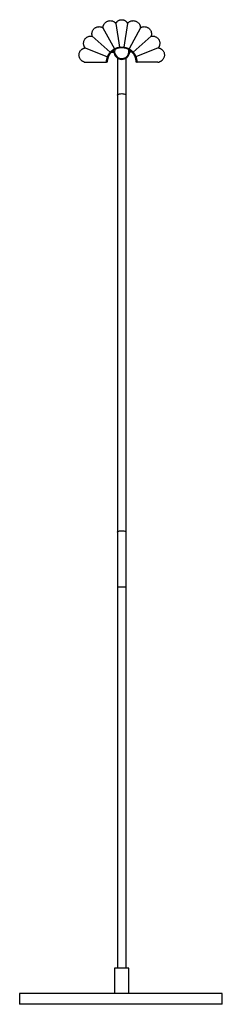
# Paper-space layout '_Izquierda' of a CAD drawing. Header units: millimetres. Extents: x -141 to 139, y -615 to 744.
import ezdxf

# ---------------------------------------------------------------- set-up
doc = ezdxf.new("R2010")
doc.units = ezdxf.units.MM

psp = doc.layouts.new('_Izquierda')

# ---------------------------------------------------------------- linework, layer by layer
at = {"color": 7, "linetype": 'Continuous', "lineweight": 25}
for p, q in [((-8, 738.5), (-3.1, 705.8)), ((8, 738.5), (3.1, 705.8)), ((-40.6, 720.9), (-15.8, 698.9)), ((-25.9, 732.6), (-10.1, 703.4)), ((25.9, 732.6), (10.1, 703.4)), ((40.6, 720.9), (15.8, 698.9)), ((-50.4, 704.8), (-19.6, 692.6)), ((-14.2, 699), (-11, 699)), ((-13.2, 700), (-10, 700)), ((-11.9, 701), (-11, 701)), ((-11, 701), (-10.8, 701.8)), ((13.2, 700), (10, 700)), ((10.9, 701.7), (11, 701)), ((11.9, 701), (11, 701)), ((14.2, 699), (11, 699)), ((50.4, 704.8), (19.6, 692.6)), ((-49.8, 685), (-21.2, 685)), ((49.8, 685), (21.2, 685)), ((-6, 639.6), (-6, -565)), ((6, -565), (6, 639.6)), ((-10, -565), (-10, -600)), ((10, -565), (-10, -565)), ((10, -600), (10, -565)), ((-141, -600), (-141, -615)), ((139, -600), (-141, -600)), ((139, -615), (139, -600)), ((139, -615), (-141, -615))]:
    psp.add_line(p, q, dxfattribs=at)
at = {"color": 8, "linetype": 'Continuous', "lineweight": 25}
psp.add_line((-6, -38.8), (6, -38.8), dxfattribs=at)
at = {"color": 7, "linetype": 'Continuous', "lineweight": 25, "flags": 128}
for points in [[(-20.2, 685), (-20.5, 685), (-20.7, 685), (-21.2, 685)], [(-20.9, 687), (-20.8, 687), (-20.5, 687), (-20.2, 687), (-19.9, 687), (-19.9, 687)], [(19.9, 687), (19.9, 687), (20.2, 687), (20.5, 687), (20.8, 687), (20.9, 687)], [(21.2, 685), (20.9, 685), (20.7, 685), (20.2, 685)]]:
    psp.add_lwpolyline(points, dxfattribs=at)
at = {"color": 8, "linetype": 'Continuous', "lineweight": 25, "flags": 128}
for points in [[(-6, 639.6), (-6, 639.7), (-5.7, 640.2), (-5.1, 640.7), (-4.1, 641.1), (-2.9, 641.4), (-1.5, 641.6), (0, 641.7)], [(0, 641.7), (1.5, 641.6), (2.9, 641.4), (4.1, 641.1), (5.1, 640.7), (5.7, 640.2), (6, 639.7), (6, 639.6)], [(-6, 36.5), (-6, 36.6), (-5.7, 37.1), (-5.1, 37.6), (-4.1, 37.9), (-2.9, 38.3), (-1.5, 38.4), (0, 38.5)], [(0, 38.5), (1.5, 38.4), (2.9, 38.3), (4.1, 37.9), (5.1, 37.6), (5.7, 37.1), (6, 36.6), (6, 36.5)]]:
    psp.add_lwpolyline(points, dxfattribs=at)
at = {"color": 7, "linetype": 'Continuous', "lineweight": 25}
for radius, start, end in [(11, 185.2159, 354.7841), (10, 166.6627, 13.2427)]:
    psp.add_arc((0, 700), radius, start, end, dxfattribs=at)
for points, knots in [([(-40.6, 720.9), (-40.6, 721), (-40.7, 721.2), (-40.8, 721.5), (-40.9, 721.8), (-40.9, 722.1), (-41, 722.5), (-41.1, 723.1), (-41.1, 723.9), (-41.1, 724.7), (-41, 725.7), (-40.8, 726.9), (-40.2, 728.4), (-39.5, 729.7), (-38.5, 730.9), (-37.4, 732), (-36.1, 732.8), (-34.7, 733.5), (-33.3, 733.9), (-31.7, 734.1), (-30.5, 734.1), (-29.4, 734), (-28.7, 733.8), (-28, 733.6), (-27.3, 733.4), (-26.8, 733.1), (-26.3, 732.9), (-26, 732.7), (-25.9, 732.6)], [0, 0, 0, 0, 0.012516, 0.025017, 0.037513, 0.050017, 0.06254, 0.093793, 0.125068, 0.15632, 0.187595, 0.250077, 0.312558, 0.375039, 0.437521, 0.500002, 0.562484, 0.624965, 0.687446, 0.749928, 0.812409, 0.843662, 0.874937, 0.906189, 0.937464, 0.958313, 0.979141, 1, 1, 1, 1]), ([(-25.9, 732.6), (-25.9, 732.7), (-25.9, 732.9), (-25.9, 733.2), (-25.8, 733.5), (-25.8, 733.8), (-25.7, 734.3), (-25.6, 734.9), (-25.4, 735.6), (-25.1, 736.4), (-24.6, 737.3), (-24, 738.4), (-22.9, 739.5), (-21.8, 740.5), (-20.4, 741.4), (-19, 741.9), (-17.5, 742.3), (-16, 742.4), (-14.4, 742.3), (-12.9, 742), (-11.7, 741.5), (-10.8, 741.1), (-10.2, 740.6), (-9.6, 740.2), (-9.1, 739.7), (-8.6, 739.3), (-8.3, 738.9), (-8.1, 738.7), (-8, 738.5)], [0, 0, 0, 0, 0.012516, 0.025017, 0.037513, 0.050017, 0.062541, 0.093793, 0.125068, 0.156321, 0.187596, 0.250077, 0.312558, 0.37504, 0.437521, 0.500002, 0.562483, 0.624965, 0.687446, 0.749927, 0.812408, 0.843661, 0.874936, 0.906189, 0.937464, 0.958313, 0.97914, 1, 1, 1, 1]), ([(-8, 738.5), (-7.9, 738.6), (-7.9, 738.8), (-7.8, 739), (-7.6, 739.2), (-7.5, 739.4), (-7.3, 739.7), (-7, 740.2), (-6.6, 740.6), (-6.2, 741.1), (-5.6, 741.7), (-4.8, 742.3), (-3.7, 742.9), (-2.5, 743.4), (-1.3, 743.6), (0, 743.7), (1.3, 743.6), (2.5, 743.4), (3.7, 742.9), (4.8, 742.3), (5.6, 741.7), (6.2, 741.1), (6.6, 740.6), (7, 740.2), (7.3, 739.7), (7.6, 739.3), (7.8, 738.9), (7.9, 738.7), (8, 738.5)], [0, 0, 0, 0, 0.012513, 0.025013, 0.03751, 0.050014, 0.062536, 0.093784, 0.12506, 0.156308, 0.187584, 0.250068, 0.312551, 0.375035, 0.437518, 0.500002, 0.562485, 0.624969, 0.687453, 0.749936, 0.81242, 0.843668, 0.874944, 0.906192, 0.937468, 0.958314, 0.979142, 1, 1, 1, 1]), ([(8, 738.5), (8, 738.6), (8.2, 738.8), (8.4, 739), (8.6, 739.2), (8.8, 739.5), (9.1, 739.8), (9.6, 740.2), (10.2, 740.6), (10.8, 741.1), (11.7, 741.5), (12.9, 742), (14.4, 742.3), (16, 742.4), (17.5, 742.3), (19, 741.9), (20.4, 741.4), (21.8, 740.5), (22.9, 739.5), (24, 738.4), (24.6, 737.3), (25.1, 736.4), (25.4, 735.6), (25.6, 734.9), (25.7, 734.2), (25.8, 733.6), (25.9, 733.1), (25.9, 732.8), (25.9, 732.6)], [0, 0, 0, 0, 0.012516, 0.025017, 0.037513, 0.050017, 0.062541, 0.093793, 0.125068, 0.156321, 0.187596, 0.250077, 0.312558, 0.37504, 0.437521, 0.500002, 0.562483, 0.624965, 0.687446, 0.749927, 0.812408, 0.843661, 0.874936, 0.906189, 0.937464, 0.958313, 0.97914, 1, 1, 1, 1]), ([(25.9, 732.6), (26, 732.7), (26.1, 732.8), (26.4, 732.9), (26.7, 733.1), (27, 733.2), (27.4, 733.4), (28, 733.6), (28.7, 733.8), (29.4, 734), (30.5, 734.1), (31.7, 734.1), (33.3, 733.9), (34.7, 733.5), (36.1, 732.8), (37.4, 732), (38.5, 730.9), (39.5, 729.7), (40.2, 728.4), (40.8, 726.9), (41, 725.7), (41.1, 724.7), (41.1, 723.9), (41.1, 723.1), (41, 722.5), (40.9, 721.9), (40.8, 721.4), (40.7, 721.1), (40.6, 720.9)], [0, 0, 0, 0, 0.012516, 0.025017, 0.037513, 0.050017, 0.06254, 0.093793, 0.125068, 0.15632, 0.187595, 0.250077, 0.312558, 0.375039, 0.437521, 0.500002, 0.562484, 0.624965, 0.687446, 0.749928, 0.812409, 0.843662, 0.874937, 0.906189, 0.937464, 0.958313, 0.979141, 1, 1, 1, 1]), ([(-50.4, 704.8), (-50.5, 704.9), (-50.6, 705.1), (-50.8, 705.3), (-51, 705.6), (-51.1, 705.8), (-51.4, 706.2), (-51.7, 706.8), (-52, 707.5), (-52.2, 708.2), (-52.5, 709.2), (-52.7, 710.5), (-52.6, 712), (-52.4, 713.5), (-51.9, 715), (-51.2, 716.4), (-50.3, 717.6), (-49.2, 718.7), (-48, 719.6), (-46.6, 720.3), (-45.4, 720.7), (-44.4, 721), (-43.7, 721.1), (-42.9, 721.1), (-42.2, 721.1), (-41.6, 721.1), (-41.1, 721), (-40.8, 720.9), (-40.6, 720.9)], [0, 0, 0, 0, 0.012516, 0.025017, 0.037513, 0.050017, 0.06254, 0.093793, 0.125068, 0.15632, 0.187595, 0.250077, 0.312558, 0.375039, 0.437521, 0.500002, 0.562484, 0.624965, 0.687446, 0.749928, 0.812409, 0.843662, 0.874937, 0.906189, 0.937464, 0.958313, 0.979141, 1, 1, 1, 1]), ([(40.6, 720.9), (40.7, 720.9), (40.9, 721), (41.2, 721), (41.5, 721), (41.8, 721.1), (42.3, 721.1), (42.9, 721.1), (43.7, 721.1), (44.4, 721), (45.4, 720.7), (46.6, 720.3), (48, 719.6), (49.2, 718.7), (50.3, 717.6), (51.2, 716.4), (51.9, 715), (52.4, 713.5), (52.6, 712), (52.7, 710.5), (52.5, 709.2), (52.2, 708.2), (52, 707.5), (51.7, 706.8), (51.4, 706.2), (51, 705.7), (50.8, 705.2), (50.5, 705), (50.4, 704.8)], [0, 0, 0, 0, 0.012516, 0.025017, 0.037513, 0.050017, 0.06254, 0.093793, 0.125068, 0.15632, 0.187595, 0.250077, 0.312558, 0.375039, 0.437521, 0.500002, 0.562484, 0.624965, 0.687446, 0.749928, 0.812409, 0.843662, 0.874937, 0.906189, 0.937464, 0.958313, 0.979141, 1, 1, 1, 1]), ([(-51.8, 685.3), (-51.9, 685.4), (-52.1, 685.4), (-52.4, 685.5), (-52.6, 685.6), (-52.9, 685.7), (-53.2, 685.9), (-53.6, 686.1), (-54.3, 686.4), (-55, 686.9), (-55.7, 687.5), (-56.6, 688.4), (-57.5, 689.6), (-58.3, 691.2), (-58.8, 692.9), (-59.1, 694.7), (-58.9, 696.5), (-58.5, 698.3), (-57.7, 700), (-56.7, 701.4), (-55.6, 702.5), (-54.6, 703.2), (-53.9, 703.7), (-53, 704.1), (-52.3, 704.4), (-51.6, 704.6), (-51, 704.7), (-50.6, 704.8), (-50.4, 704.8)], [0, 0, 0, 0, 0.011043, 0.022068, 0.033086, 0.044107, 0.05514, 0.066195, 0.099557, 0.132939, 0.1663, 0.199682, 0.266357, 0.333032, 0.399707, 0.466382, 0.533057, 0.599732, 0.666407, 0.733082, 0.799757, 0.833118, 0.8665, 0.899862, 0.933244, 0.955505, 0.97773, 1, 1, 1, 1]), ([(50.4, 704.8), (50.5, 704.8), (50.7, 704.8), (51, 704.7), (51.3, 704.7), (51.6, 704.6), (51.9, 704.5), (52.4, 704.4), (53, 704.1), (53.9, 703.7), (54.6, 703.2), (55.6, 702.5), (56.7, 701.4), (57.7, 700), (58.5, 698.3), (58.9, 696.5), (59.1, 694.7), (58.8, 692.9), (58.3, 691.2), (57.5, 689.6), (56.6, 688.4), (55.7, 687.5), (55, 686.9), (54.3, 686.4), (53.6, 686), (52.9, 685.7), (52.4, 685.5), (52, 685.4), (51.8, 685.3)], [0, 0, 0, 0, 0.011141, 0.022264, 0.033377, 0.044491, 0.055617, 0.066764, 0.100125, 0.133507, 0.166869, 0.200251, 0.266926, 0.333601, 0.400276, 0.466951, 0.533625, 0.6003, 0.666975, 0.73365, 0.800325, 0.833687, 0.867069, 0.90043, 0.933812, 0.95588, 0.977916, 1, 1, 1, 1]), ([(-51.8, 685.3), (-51.7, 685.3), (-51.6, 685.3), (-51.3, 685.2), (-51.2, 685.2), (-51, 685.2), (-50.9, 685.1), (-50.7, 685.1), (-50.6, 685.1), (-50.4, 685.1), (-50.3, 685), (-50.1, 685), (-50.1, 685), (-49.9, 685), (-49.8, 685), (-49.8, 685)], [0, 0, 0, 0, 0.125, 0.125, 0.25, 0.25, 0.375, 0.375, 0.5, 0.5, 0.625, 0.625, 0.75, 0.75, 1, 1, 1, 1]), ([(-21.2, 685), (-21.2, 685), (-21.2, 685), (-21.1, 685.1), (-21.1, 685.1), (-21.1, 685.2), (-21.1, 685.3), (-21.1, 685.4), (-21.1, 685.5), (-21, 685.8), (-21, 686), (-21, 686.5), (-20.9, 686.7), (-20.9, 687)], [0, 0, 0, 0, 0.125, 0.125, 0.25, 0.25, 0.375, 0.375, 0.5, 0.5, 0.75, 0.75, 1, 1, 1, 1]), ([(-20.9, 687), (-20.9, 687.3), (-20.8, 687.9), (-20.6, 688.9), (-20.4, 689.8), (-20.2, 690.8), (-19.9, 691.7), (-19.7, 692.3), (-19.6, 692.6)], [0.43327732, 0.43327732, 0.43327732, 0.43327732, 0.44037523, 0.44797165, 0.45556807, 0.4631645, 0.47076092, 0.47835734, 0.47835734, 0.47835734, 0.47835734]), ([(-19.9, 687), (-19.9, 686.9), (-19.9, 686.7), (-20, 686.5), (-20, 686.4), (-20, 686.1), (-20, 686), (-20, 685.8), (-20, 685.7), (-20.1, 685.4), (-20.1, 685.3), (-20.1, 685.1), (-20.2, 685), (-20.2, 685)], [0, 0, 0, 0, 0.125, 0.125, 0.25, 0.25, 0.375, 0.375, 0.5, 0.5, 0.75, 0.75, 1, 1, 1, 1]), ([(-18.7, 692), (-18.8, 691.7), (-19, 691.1), (-19.3, 690.3), (-19.5, 689.4), (-19.7, 688.5), (-19.8, 687.7), (-19.9, 687.2), (-19.9, 687)], [0.515232, 0.515232, 0.515232, 0.515232, 0.52243668, 0.52964136, 0.53684603, 0.54405071, 0.55125539, 0.5565817, 0.5565817, 0.5565817, 0.5565817]), ([(-6, 691), (-6, 690.6), (-6, 689.7), (-6, 688.3), (-6, 686.7), (-6, 684.9), (-6, 683), (-6, 681.1), (-6, 678.9), (-6, 676.4), (-6, 673.3), (-6, 669.5), (-6, 665.1), (-6, 659.8), (-6, 653.8), (-6, 646.9), (-6, 642.1), (-6, 639.6)], [0, 0, 0, 0, 0.036365, 0.072296, 0.11208, 0.150226, 0.188181, 0.231051, 0.269287, 0.316264, 0.372955, 0.440653, 0.520977, 0.615695, 0.726435, 0.854463, 1, 1, 1, 1]), ([(6, 639.6), (6, 642), (6, 646.4), (6, 652.8), (6, 658.4), (6, 663.2), (6, 667.3), (6, 670.8), (6, 673.9), (6, 676.4), (6, 678.4), (6, 680.2), (6, 682.1), (6, 684.2), (6, 686.4), (6, 688.5), (6, 690), (6, 690.8), (6, 690.9)], [0, 0, 0, 0, 0.136007, 0.25523, 0.358009, 0.44551, 0.519182, 0.5805, 0.639687, 0.684922, 0.719847, 0.754194, 0.788969, 0.833156, 0.884672, 0.929895, 0.984216, 1, 1, 1, 1]), ([(19.9, 687), (19.9, 687.2), (19.8, 687.7), (19.7, 688.5), (19.5, 689.4), (19.3, 690.3), (19, 691.1), (18.8, 691.7), (18.7, 692)], [0.937467, 0.937467, 0.937467, 0.937467, 0.94279333, 0.94999801, 0.95720269, 0.96440737, 0.97161205, 0.97881673, 0.97881673, 0.97881673, 0.97881673]), ([(19.6, 692.6), (19.7, 692.3), (19.9, 691.7), (20.2, 690.8), (20.4, 689.8), (20.6, 688.9), (20.8, 687.9), (20.9, 687.3), (20.9, 687)], [0.01569138, 0.01569138, 0.01569138, 0.01569138, 0.0232878, 0.03088423, 0.03848065, 0.04607707, 0.05367349, 0.06077138, 0.06077138, 0.06077138, 0.06077138]), ([(20.2, 685), (20.2, 685), (20.2, 685), (20.1, 685.1), (20.1, 685.1), (20.1, 685.2), (20.1, 685.3), (20.1, 685.4), (20.1, 685.5), (20, 685.8), (20, 686), (20, 686.5), (19.9, 686.7), (19.9, 687)], [0, 0, 0, 0, 0.125, 0.125, 0.25, 0.25, 0.375, 0.375, 0.5, 0.5, 0.75, 0.75, 1, 1, 1, 1]), ([(20.9, 687), (20.9, 686.9), (20.9, 686.7), (21, 686.5), (21, 686.4), (21, 686.1), (21, 686), (21, 685.8), (21, 685.7), (21.1, 685.5), (21.1, 685.4), (21.1, 685.3), (21.1, 685.2), (21.1, 685.1), (21.2, 685), (21.2, 685)], [0, 0, 0, 0, 0.125, 0.125, 0.25, 0.25, 0.375, 0.375, 0.5, 0.5, 0.625, 0.625, 0.75, 0.75, 1, 1, 1, 1]), ([(49.8, 685), (49.8, 685), (49.9, 685), (50.1, 685), (50.1, 685), (50.3, 685), (50.4, 685.1), (50.6, 685.1), (50.7, 685.1), (50.9, 685.1), (51, 685.2), (51.3, 685.2), (51.6, 685.3), (51.8, 685.3)], [0, 0, 0, 0, 0.25, 0.25, 0.375, 0.375, 0.5, 0.5, 0.625, 0.625, 0.75, 0.75, 1, 1, 1, 1])]:
    psp.add_open_spline(points, degree=3, knots=knots, dxfattribs=at)
for points in [[(-19.6, 692.6), (-19.5, 692.9), (-19.2, 693.4), (-18.8, 694.3), (-18.4, 695.1), (-18, 695.9), (-17.5, 696.7), (-16.9, 697.4), (-16.4, 698.2), (-16, 698.6), (-15.8, 698.9)], [(-15.2, 698), (-15.4, 697.8), (-15.7, 697.4), (-16.3, 696.7), (-16.8, 695.9), (-17.2, 695.2), (-17.7, 694.4), (-18.1, 693.6), (-18.4, 692.8), (-18.6, 692.2), (-18.7, 692)], [(-15.8, 698.9), (-15.6, 699.1), (-15.2, 699.5), (-14.5, 700.2), (-13.8, 700.8), (-13.1, 701.4), (-12.4, 702), (-11.6, 702.5), (-10.9, 703), (-10.3, 703.3), (-10.1, 703.4)], [(-9.7, 702.5), (-9.9, 702.4), (-10.5, 702.1), (-11.2, 701.6), (-11.9, 701.1), (-12.6, 700.5), (-13.3, 699.9), (-14, 699.3), (-14.6, 698.7), (-15, 698.3), (-15.2, 698)], [(-10.1, 703.4), (-9.8, 703.6), (-9.2, 703.9), (-8.4, 704.2), (-7.6, 704.6), (-6.7, 704.9), (-5.8, 705.2), (-4.9, 705.4), (-4, 705.6), (-3.4, 705.7), (-3.1, 705.8)], [(-3, 704.8), (-3.3, 704.7), (-3.9, 704.6), (-4.8, 704.4), (-5.6, 704.2), (-6.5, 703.9), (-7.3, 703.6), (-8.1, 703.3), (-8.9, 702.9), (-9.4, 702.6), (-9.7, 702.5)], [(-3.1, 705.8), (-2.8, 705.8), (-2.3, 705.9), (-1.6, 705.9), (-0.8, 706), (0, 706), (0.8, 706), (1.6, 705.9), (2.3, 705.9), (2.8, 705.8), (3.1, 705.8)], [(3, 704.8), (2.8, 704.8), (2.3, 704.9), (1.5, 704.9), (0.8, 705), (0, 705), (-0.8, 705), (-1.5, 704.9), (-2.3, 704.9), (-2.8, 704.8), (-3, 704.8)], [(9.7, 702.5), (9.4, 702.6), (8.9, 702.9), (8.1, 703.3), (7.3, 703.6), (6.5, 703.9), (5.6, 704.2), (4.8, 704.4), (3.9, 704.6), (3.3, 704.7), (3, 704.8)], [(3.1, 705.8), (3.4, 705.7), (4, 705.6), (4.9, 705.4), (5.8, 705.2), (6.7, 704.9), (7.6, 704.6), (8.4, 704.2), (9.2, 703.9), (9.8, 703.6), (10.1, 703.4)], [(15.2, 698), (15, 698.3), (14.6, 698.7), (14, 699.3), (13.3, 699.9), (12.6, 700.5), (11.9, 701.1), (11.2, 701.6), (10.5, 702.1), (9.9, 702.4), (9.7, 702.5)], [(10.1, 703.4), (10.3, 703.3), (10.9, 703), (11.6, 702.5), (12.4, 702), (13.1, 701.4), (13.8, 700.8), (14.5, 700.2), (15.2, 699.5), (15.6, 699.1), (15.8, 698.9)], [(18.7, 692), (18.6, 692.2), (18.4, 692.8), (18.1, 693.6), (17.7, 694.4), (17.2, 695.2), (16.8, 695.9), (16.3, 696.7), (15.7, 697.4), (15.4, 697.8), (15.2, 698)], [(15.8, 698.9), (16, 698.6), (16.4, 698.2), (16.9, 697.4), (17.5, 696.7), (18, 695.9), (18.4, 695.1), (18.8, 694.3), (19.2, 693.4), (19.5, 692.9), (19.6, 692.6)]]:
    psp.add_open_spline(points, degree=3, dxfattribs=at)

doc.saveas('drawing.dxf')
